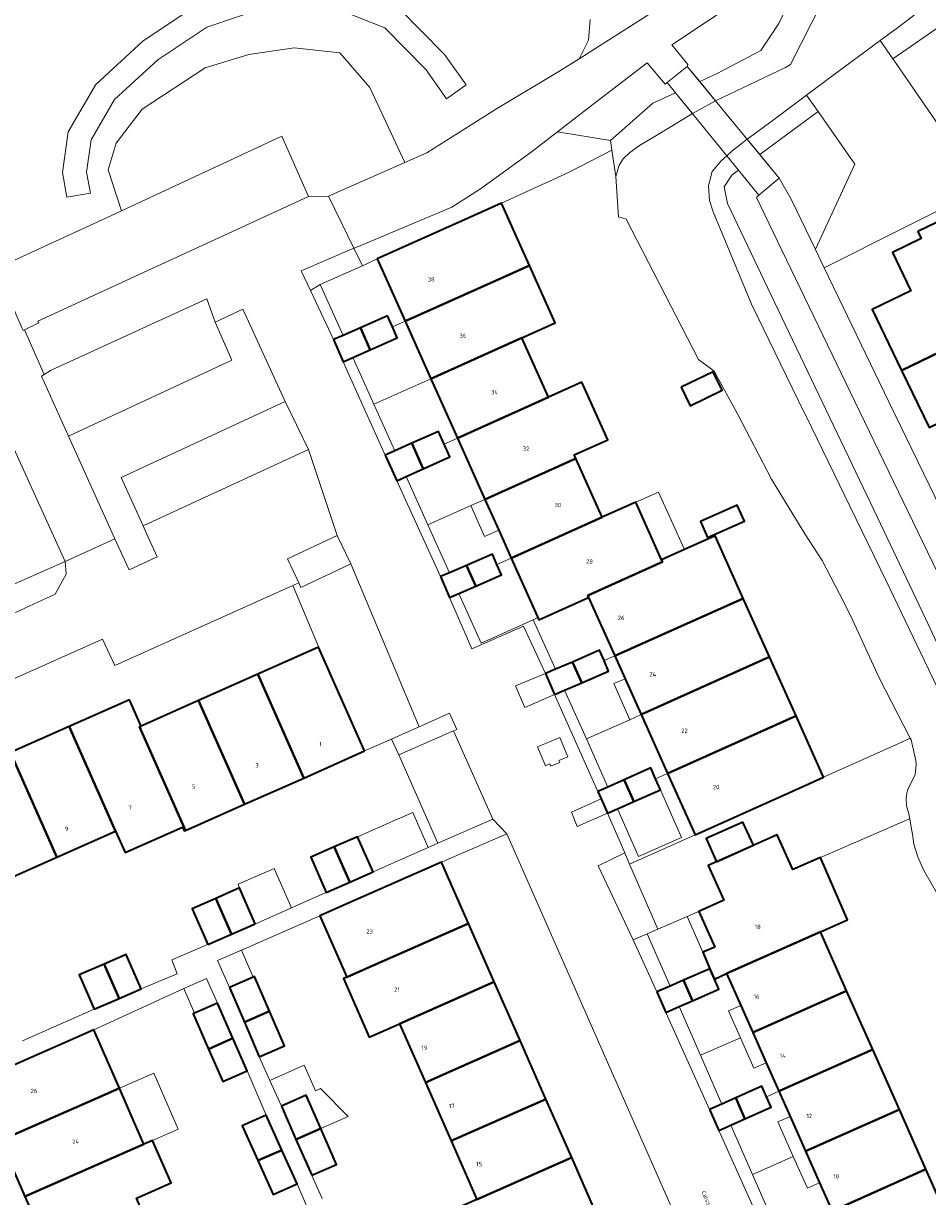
# Model space of a CAD drawing. Header units: metres. Extents: x 73718 to 76933, y 443658 to 446696.
# Tile 61 of 161: x 74733 to 74808, y 445624 to 445722. Entities that reach past the tile are written whole.
import ezdxf
from ezdxf.enums import TextEntityAlignment as Align

# ---------------------------------------------------------------- set-up
doc = ezdxf.new("R2010")
doc.units = ezdxf.units.M
for name, color, linetype, lineweight in [('B-WE-GR-BEPLANTING_CULTUUR_BODEMBEDEKKER-GV', 90, 'Continuous', 18), ('B-WE-GR-BEPLANTING_CULTUUR_BOSPLANTSOEN-GV', 90, 'Continuous', 18), ('B-WE-GR-BEPLANTING_CULTUUR_HEESTERS-GV', 90, 'Continuous', 18), ('B-WE-KW-KUNSTWERK_DEK-GV', 170, 'Continuous', 18), ('B-WE-OG-BEBOUWING-GV', 7, 'Continuous', 35), ('B-WE-OG-BEBOUWING-T18', 10, 'Continuous', 18), ('B-WE-OG-BEBOUWING_LUIFEL-GV', 7, 'Continuous', 18), ('B-WE-OG-TERREIN_BEGROEID-GV', 7, 'Continuous', 18), ('B-WE-OG-TERREIN_ERF-GV', 7, 'Continuous', 18), ('B-WE-OG-TERREIN_OEVER-GV', 7, 'Continuous', 18), ('B-WE-OG-TOPOGRAFIE-T18', 10, 'Continuous', 18), ('B-WE-OG-WATER_SLOOT-GV', 120, 'Continuous', 18), ('B-WE-VH-GESLOTENVERHARDING_ASFALT-GV', 10, 'Continuous', 18), ('B-WE-VH-ONVERHARD-GV', 252, 'Continuous', 18), ('B-WE-VH-OPENVERHARDING_SIERBESTRATING-GV', 30, 'Continuous', 18), ('B-WE-VH-OPENVERHARDING_STRAATBAKSTEEN-GV', 30, 'Continuous', 18), ('B-WE-VH-OPENVERHARDING_TEGEL-GV', 30, 'Continuous', 18)]:
    doc.layers.add(name, color=color, linetype=linetype, lineweight=lineweight)
doc.styles.add('NLCS-ISO-M200-T18', font='NLCS-ISO.ttf', dxfattribs={"height": 0.36})

msp = doc.modelspace()

# ---------------------------------------------------------------- linework, layer by layer
at = {"layer": 'B-WE-GR-BEPLANTING_CULTUUR_BODEMBEDEKKER-GV', "flags": 128}
for points in [[(74736.371, 445687.934), (74740.244, 445679.351), (74740.528, 445678.723), (74741.445, 445676.756), (74743.801, 445677.854), (74742.895, 445679.797), (74742.605, 445680.438), (74740.783, 445684.457), (74754.482, 445690.833), (74750.937, 445698.548), (74748.642, 445697.439), (74750.035, 445694.277), (74737.206, 445688.31)], [(74755.617, 445675.672), (74755.798, 445675.287), (74759.961, 445677.244), (74758.82, 445679.635), (74754.671, 445677.684)], [(74776.998, 445666.335), (74776.243, 445668.088), (74773.74, 445667.059), (74774.513, 445665.265)], [(74763.375, 445662.616), (74763.979, 445661.288), (74765.378, 445661.899), (74768.56, 445663.296), (74768.827, 445663.413), (74768.224, 445664.788), (74765.694, 445663.649), (74764.793, 445663.244)], [(74777.445, 445662.745), (74775.586, 445661.967), (74776.251, 445660.382), (74776.616, 445660.536), (74776.692, 445660.353), (74777.43, 445660.662), (74777.365, 445660.818), (74778.12, 445661.135)], [(74781.413, 445656.413), (74780.88, 445657.614), (74778.41, 445656.507), (74778.9, 445655.305)]]:
    msp.add_lwpolyline(points, close=True, dxfattribs=at)
at = {"layer": 'B-WE-GR-BEPLANTING_CULTUUR_BOSPLANTSOEN-GV', "flags": 128}
msp.add_lwpolyline([(74758.095, 445707.962), (74764.499, 445710.794), (74761.558, 445717.066), (74759.051, 445719.957), (74755.247, 445720.382), (74751.462, 445719.821), (74747.801, 445718.707), (74742.548, 445715.258), (74740.373, 445712.393), (74739.683, 445710.165), (74740.797, 445706.753), (74754.207, 445712.978), (74756.43, 445707.949)], close=True, dxfattribs=at)
at = {"layer": 'B-WE-GR-BEPLANTING_CULTUUR_HEESTERS-GV', "flags": 128}
for points in [[(74781.667, 445712.633), (74781.79, 445711.831), (74782.126, 445709.63), (74782.389, 445710.577), (74782.725, 445711.1), (74783.286, 445711.623), (74784.109, 445712.222), (74785.455, 445713.007), (74786.651, 445713.754), (74788.514, 445714.889), (74787.108, 445716.62), (74785.211, 445715.748)], [(74760.236, 445703.625), (74760.953, 445702.155), (74762.168, 445702.733), (74769.776, 445706.145), (74772.57, 445707.398), (74778.217, 445709.989), (74781.79, 445711.831), (74781.667, 445712.633), (74777.252, 445713.355), (74775.042, 445711.64), (74770.798, 445708.576), (74768.41, 445707.065), (74760.611, 445703.784)], [(74756.592, 445700.081), (74757.417, 445700.602), (74760.953, 445702.155), (74760.236, 445703.625), (74755.808, 445701.75)], [(74729.328, 445674.438), (74730.343, 445672.456), (74731.279, 445672.884), (74735.275, 445674.711), (74736.191, 445676.407), (74736.107, 445677.446), (74730.819, 445675.113), (74730.239, 445674.85)]]:
    msp.add_lwpolyline(points, close=True, dxfattribs=at)
at = {"layer": 'B-WE-KW-KUNSTWERK_DEK-GV', "flags": 128}
msp.add_lwpolyline([(74787.108, 445716.62), (74792.366, 445710.147), (74794.061, 445708.053), (74795.774, 445709.476), (74788.076, 445718.82), (74786.399, 445717.473)], close=True, dxfattribs=at)
at = {"layer": 'B-WE-OG-BEBOUWING-GV', "flags": 128}
for points in [[(74805.998, 445693.413), (74814.06, 445697.321), (74811.615, 445702.391), (74814.379, 445703.727), (74812.539, 445707.523), (74810.32, 445706.452), (74807.357, 445705.022), (74807.64, 445704.437), (74805.235, 445703.276), (74806.778, 445700.079), (74803.536, 445698.514)], [(74774.905, 445702.19), (74772.57, 445707.398), (74769.776, 445706.145), (74762.168, 445702.733), (74764.503, 445697.525), (74772.111, 445700.937)], [(74774.905, 445702.19), (74772.111, 445700.937), (74764.503, 445697.525), (74766.659, 445692.717), (74774.267, 445696.129), (74777.061, 445697.382)], [(74805.998, 445693.413), (74808.298, 445688.649), (74816.359, 445692.555), (74819.141, 445693.903), (74816.833, 445698.665), (74814.06, 445697.321)], [(74760.774, 445696.979), (74761.598, 445695.14), (74763.857, 445696.131), (74763.448, 445697.062), (74763.047, 445697.976)], [(74758.516, 445695.989), (74759.326, 445694.144), (74760.15, 445694.505), (74761.598, 445695.14), (74760.774, 445696.979), (74759.326, 445696.344)], [(74774.267, 445696.129), (74766.659, 445692.717), (74768.882, 445687.761), (74776.49, 445691.173)], [(74787.569, 445692.004), (74788.32, 445690.459), (74790.995, 445691.76), (74790.244, 445693.305)], [(74771.176, 445682.645), (74778.784, 445686.057), (74778.646, 445686.365), (74781.44, 445687.617), (74779.283, 445692.426), (74776.49, 445691.173), (74768.882, 445687.761)], [(74765.066, 445687.333), (74766.023, 445685.199), (74768.242, 445686.192), (74767.764, 445687.26), (74767.286, 445688.327)], [(74762.847, 445686.34), (74763.803, 445684.205), (74764.604, 445684.564), (74766.023, 445685.199), (74765.066, 445687.333), (74763.648, 445686.698)], [(74773.379, 445677.732), (74780.987, 445681.144), (74778.784, 445686.057), (74771.176, 445682.645), (74772.328, 445680.077)], [(74785.934, 445677.593), (74783.781, 445682.396), (74780.987, 445681.144), (74773.379, 445677.732), (74775.689, 445672.581), (74779.846, 445674.446), (74779.768, 445674.618), (74786.013, 445677.418)], [(74789.782, 445679.45), (74792.865, 445680.813), (74792.272, 445682.153), (74789.19, 445680.789)], [(74779.846, 445674.446), (74782.036, 445669.562), (74792.769, 445674.374), (74790.418, 445679.606), (74787.85, 445678.452), (74785.934, 445677.593), (74786.013, 445677.418), (74779.768, 445674.618)], [(74767.476, 445676.187), (74768.229, 445674.451), (74768.987, 445674.78), (74770.407, 445675.395), (74769.632, 445677.122), (74768.214, 445676.507)], [(74769.632, 445677.122), (74770.407, 445675.395), (74772.564, 445676.33), (74772.181, 445677.212), (74771.811, 445678.066)], [(74784.231, 445664.669), (74794.966, 445669.484), (74792.769, 445674.374), (74782.036, 445669.562), (74782.89, 445667.659)], [(74761.124, 445661.62), (74757.284, 445670.283), (74752.192, 445668.026), (74756.032, 445659.363)], [(74778.487, 445669.055), (74779.268, 445667.313), (74781.514, 445668.281), (74781.13, 445669.172), (74780.759, 445670.034)], [(74794.966, 445669.484), (74784.231, 445664.669), (74786.442, 445659.739), (74797.181, 445664.555)], [(74776.243, 445668.088), (74776.998, 445666.335), (74777.842, 445666.699), (74779.268, 445667.313), (74778.487, 445669.055), (74777.068, 445668.443)], [(74747.248, 445665.834), (74751.088, 445657.172), (74756.032, 445659.363), (74752.192, 445668.026)], [(74746.162, 445654.989), (74742.322, 445663.65), (74742.441, 445663.703), (74741.468, 445665.898), (74736.434, 445663.666), (74740.312, 445654.916), (74741.104, 445653.129), (74745.904, 445655.257), (74746.046, 445654.938)], [(74746.162, 445654.989), (74751.088, 445657.172), (74747.248, 445665.834), (74742.441, 445663.703), (74742.322, 445663.65)], [(74786.442, 445659.739), (74788.737, 445654.621), (74796.563, 445658.131), (74799.48, 445659.438), (74797.181, 445664.555)], [(74731.518, 445661.488), (74735.397, 445652.738), (74740.312, 445654.916), (74736.434, 445663.666)], [(74731.518, 445661.488), (74726.612, 445659.313), (74730.49, 445650.563), (74735.397, 445652.738)], [(74782.82, 445659.216), (74783.634, 445657.399), (74785.849, 445658.383), (74785.444, 445659.296), (74785.042, 445660.202)], [(74780.605, 445658.233), (74780.88, 445657.614), (74781.413, 445656.413), (74782.259, 445656.789), (74783.634, 445657.399), (74782.82, 445659.216), (74781.452, 445658.609)], [(74793.614, 445653.761), (74792.744, 445655.686), (74789.654, 445654.301), (74790.518, 445652.373)], [(74790.384, 445645.239), (74789.381, 445644.802), (74789.98, 445643.427), (74790.354, 445642.569), (74791.371, 445643.022), (74799.21, 445646.511), (74801.477, 445647.519), (74799.219, 445652.717), (74796.897, 445651.708), (74795.602, 445654.618), (74789.848, 445652.057), (74791.143, 445649.147), (74789.058, 445648.219)], [(74759.888, 445650.664), (74758.585, 445653.603), (74756.622, 445652.743), (74757.911, 445649.798)], [(74759.888, 445650.664), (74761.831, 445651.515), (74760.542, 445654.46), (74758.585, 445653.603)], [(74759.643, 445642.728), (74761.89, 445643.719), (74769.806, 445647.21), (74767.549, 445652.33), (74759.632, 445648.84), (74757.382, 445647.855)], [(74751.989, 445647.176), (74750.679, 445650.179), (74748.681, 445649.307), (74750.009, 445646.312)], [(74748.013, 445645.441), (74750.009, 445646.312), (74748.681, 445649.307), (74746.703, 445648.444)], [(74759.643, 445642.728), (74759.36, 445642.603), (74761.513, 445637.72), (74764.043, 445638.835), (74771.96, 445642.326), (74769.806, 445647.21), (74761.89, 445643.719)], [(74793.559, 445638.106), (74801.398, 445641.595), (74799.21, 445646.511), (74791.371, 445643.022), (74792.557, 445640.358)], [(74738.536, 445640.039), (74740.622, 445640.948), (74739.349, 445643.82), (74737.281, 445642.919)], [(74740.622, 445640.948), (74742.452, 445641.745), (74741.197, 445644.625), (74739.349, 445643.82)], [(74787.761, 445642.46), (74788.522, 445640.75), (74790.728, 445641.711), (74790.354, 445642.569), (74789.98, 445643.427)], [(74749.82, 445641.861), (74751.077, 445638.951), (74753.183, 445639.88), (74751.933, 445642.774), (74751.817, 445642.724)], [(74771.96, 445642.326), (74764.043, 445638.835), (74766.204, 445633.933), (74774.121, 445637.424)], [(74785.555, 445641.499), (74786.303, 445639.783), (74787.407, 445640.264), (74788.522, 445640.75), (74787.761, 445642.46), (74786.655, 445641.978)], [(74795.746, 445633.192), (74803.585, 445636.68), (74801.398, 445641.595), (74793.559, 445638.106), (74794.69, 445635.565)], [(74748.074, 445636.721), (74750.109, 445637.615), (74748.82, 445640.549), (74746.913, 445639.711), (74746.785, 445639.655)], [(74752.325, 445636.063), (74754.438, 445636.976), (74753.183, 445639.88), (74751.077, 445638.951)], [(74736.303, 445637.361), (74728.543, 445633.953), (74730.682, 445629.082), (74738.428, 445632.485), (74740.633, 445633.446), (74738.508, 445638.322)], [(74750.109, 445637.615), (74748.074, 445636.721), (74749.264, 445634.012), (74751.299, 445634.906)], [(74768.358, 445629.049), (74776.274, 445632.54), (74774.121, 445637.424), (74766.204, 445633.933)], [(74797.973, 445628.188), (74805.812, 445631.677), (74803.585, 445636.68), (74795.746, 445633.192), (74796.681, 445631.09)], [(74742.672, 445628.768), (74741.784, 445630.805), (74740.633, 445633.446), (74738.428, 445632.485), (74730.682, 445629.082), (74732.737, 445624.404)], [(74792.139, 445632.629), (74792.913, 445630.892), (74795.104, 445631.865), (74794.717, 445632.735), (74794.332, 445633.603)], [(74754.168, 445631.946), (74755.39, 445629.165), (74757.452, 445630.074), (74756.231, 445632.853)], [(74770.515, 445624.156), (74778.432, 445627.647), (74776.274, 445632.54), (74768.358, 445629.049)], [(74789.947, 445631.655), (74790.719, 445629.917), (74791.729, 445630.366), (74792.913, 445630.892), (74792.139, 445632.629), (74790.968, 445632.109)], [(74754.218, 445628.28), (74752.91, 445631.205), (74750.901, 445630.306), (74752.202, 445627.395)], [(74800.199, 445623.186), (74808.039, 445626.674), (74805.812, 445631.677), (74797.973, 445628.188), (74799.153, 445625.536)], [(74756.705, 445626.174), (74758.768, 445627.081), (74757.452, 445630.074), (74755.39, 445629.165)], [(74742.672, 445628.768), (74732.737, 445624.404), (74734.784, 445619.744), (74742.544, 445623.153), (74742.058, 445624.258), (74744.953, 445625.529), (74743.391, 445629.084)], [(74754.218, 445628.28), (74752.202, 445627.395), (74753.471, 445624.556), (74755.481, 445625.454)], [(74770.515, 445624.156), (74767.985, 445623.041), (74770.179, 445618.066), (74772.709, 445619.181), (74780.625, 445622.672), (74778.432, 445627.647)], [(74810.237, 445621.735), (74808.039, 445626.674), (74800.199, 445623.186), (74802.398, 445618.247)]]:
    msp.add_lwpolyline(points, close=True, dxfattribs=at)
at = {"layer": 'B-WE-OG-BEBOUWING_LUIFEL-GV', "flags": 128}
for points in [[(74763.448, 445697.062), (74764.503, 445697.525), (74762.168, 445702.733), (74760.953, 445702.155), (74757.417, 445700.602), (74759.326, 445696.344), (74760.774, 445696.979), (74763.047, 445697.976)], [(74761.905, 445690.587), (74766.659, 445692.717), (74764.503, 445697.525), (74763.448, 445697.062), (74763.857, 445696.131), (74761.598, 445695.14), (74760.15, 445694.505)], [(74767.764, 445687.26), (74768.882, 445687.761), (74766.659, 445692.717), (74761.905, 445690.587), (74763.648, 445686.698), (74765.066, 445687.333), (74767.286, 445688.327)], [(74766.419, 445680.514), (74770.002, 445682.119), (74771.176, 445682.645), (74768.882, 445687.761), (74767.764, 445687.26), (74768.242, 445686.192), (74766.023, 445685.199), (74764.604, 445684.564)], [(74787.85, 445678.452), (74785.698, 445683.255), (74783.781, 445682.396), (74785.934, 445677.593)], [(74772.181, 445677.212), (74773.379, 445677.732), (74772.328, 445680.077), (74771.149, 445679.55), (74770.002, 445682.119), (74766.419, 445680.514), (74768.214, 445676.507), (74769.632, 445677.122), (74771.811, 445678.066)], [(74775.209, 445672.589), (74775.606, 445672.767), (74773.379, 445677.732), (74772.181, 445677.212), (74772.564, 445676.33), (74768.987, 445674.78), (74770.852, 445670.635)], [(74781.13, 445669.172), (74782.036, 445669.562), (74779.846, 445674.446), (74775.689, 445672.581), (74775.606, 445672.767), (74775.209, 445672.589), (74777.068, 445668.443), (74778.487, 445669.055), (74780.759, 445670.034)], [(74779.67, 445662.623), (74783.284, 445664.228), (74781.962, 445667.254), (74782.89, 445667.659), (74782.036, 445669.562), (74781.13, 445669.172), (74781.514, 445668.281), (74779.268, 445667.313), (74777.842, 445666.699)], [(74783.284, 445664.228), (74779.67, 445662.623), (74781.452, 445658.609), (74782.82, 445659.216), (74785.042, 445660.202), (74785.444, 445659.296), (74786.442, 445659.739), (74784.231, 445664.669)], [(74787.614, 445654.406), (74785.849, 445658.383), (74783.634, 445657.399), (74782.259, 445656.789), (74784.024, 445652.813)], [(74760.542, 445654.46), (74761.831, 445651.515), (74764.984, 445652.909), (74766.446, 445653.556), (74765.154, 445656.478), (74763.681, 445655.85)], [(74753.563, 445651.796), (74750.547, 445650.481), (74750.679, 445650.179), (74751.989, 445647.176), (74752.136, 445647.24), (74755.017, 445648.516)], [(74789.381, 445644.802), (74788.088, 445647.8), (74785.615, 445646.733), (74784.748, 445646.355), (74786.655, 445641.978), (74787.761, 445642.46), (74789.98, 445643.427)], [(74750.838, 445644.99), (74748.826, 445644.109), (74749.82, 445641.861), (74751.817, 445642.724)], [(74789.184, 445636.196), (74792.545, 445637.663), (74791.545, 445639.908), (74792.557, 445640.358), (74791.371, 445643.022), (74790.354, 445642.569), (74790.728, 445641.711), (74788.522, 445640.75), (74787.407, 445640.264)], [(74746.008, 445641.772), (74746.913, 445639.711), (74748.82, 445640.549), (74747.915, 445642.609)], [(74794.717, 445632.735), (74795.746, 445633.192), (74794.69, 445635.565), (74793.662, 445635.107), (74792.545, 445637.663), (74789.184, 445636.196), (74790.968, 445632.109), (74792.139, 445632.629), (74794.332, 445633.603)], [(74756.067, 445635.375), (74753.206, 445634.094), (74754.168, 445631.946), (74756.231, 445632.853), (74757.452, 445630.074), (74759.755, 445631.09), (74757.434, 445633.417), (74757.009, 445633.23)], [(74742.672, 445628.768), (74743.391, 445629.084), (74745.555, 445630.035), (74743.507, 445634.698), (74740.633, 445633.446)], [(74793.528, 445626.247), (74796.949, 445627.741), (74795.659, 445630.635), (74796.681, 445631.09), (74795.746, 445633.192), (74794.717, 445632.735), (74795.104, 445631.865), (74792.913, 445630.892), (74791.729, 445630.366)], [(74799.185, 445622.731), (74800.199, 445623.186), (74799.153, 445625.536), (74798.134, 445625.082), (74796.949, 445627.741), (74793.528, 445626.247), (74795.347, 445622.08), (74796.589, 445622.637), (74798.785, 445623.622)]]:
    msp.add_lwpolyline(points, close=True, dxfattribs=at)
at = {"layer": 'B-WE-OG-TERREIN_BEGROEID-GV', "flags": 128}
for points in [[(74789.131, 445717.551), (74790.454, 445715.933), (74796.299, 445718.728), (74796.702, 445718.977), (74800.31, 445726.078), (74806.293, 445728.951), (74811.819, 445731.62), (74819.962, 445735.612), (74824.536, 445737.9), (74827.699, 445739.514), (74828.833, 445737.77), (74829.966, 445738.672), (74829.57, 445739.807), (74827.744, 445741.633), (74825.166, 445741.311), (74822.266, 445739.377), (74815.285, 445736.155), (74809.377, 445733.363), (74803.04, 445730.248), (74799.174, 445728.207), (74797.24, 445725.522), (74795.737, 445722.407), (74794.233, 445720.152), (74790.581, 445718.218)], [(74804.214, 445720.982), (74805.277, 445719.441), (74807.898, 445721.269), (74816.099, 445726.992), (74824.3, 445732.714), (74829.019, 445736.007), (74830.271, 445737.333), (74830.389, 445737.457), (74829.966, 445738.672), (74828.833, 445737.77), (74825.107, 445735.36), (74823.325, 445734.156), (74817.752, 445730.391), (74815.04, 445728.561), (74810.727, 445725.65), (74807.78, 445723.655), (74806.707, 445722.844), (74805.646, 445722.041)], [(74735.863, 445709.953), (74736.234, 445707.883), (74738.203, 445708.237), (74737.888, 445709.991), (74738.266, 445712.679), (74740.232, 445716.042), (74743.84, 445719.358), (74747.947, 445722.096), (74753.241, 445723.876), (74757.944, 445723.969), (74762.802, 445722.043), (74766.266, 445718.533), (74767.976, 445716.119), (74769.608, 445717.275), (74767.804, 445719.821), (74763.931, 445723.748), (74758.306, 445725.976), (74752.895, 445725.87), (74747.058, 445723.907), (74742.601, 445720.936), (74738.657, 445717.311), (74736.341, 445713.348)], [(74735.863, 445709.953), (74736.341, 445713.348), (74738.657, 445717.311), (74742.601, 445720.936), (74747.058, 445723.907), (74752.895, 445725.87), (74758.306, 445725.976), (74763.931, 445723.748), (74767.804, 445719.821), (74769.608, 445717.275), (74767.976, 445716.119), (74766.266, 445718.533), (74762.802, 445722.043), (74757.944, 445723.969), (74753.241, 445723.876), (74747.947, 445722.096), (74743.84, 445719.358), (74740.232, 445716.042), (74738.266, 445712.679), (74737.888, 445709.991), (74738.203, 445708.237), (74736.234, 445707.883)], [(74777.252, 445713.355), (74781.667, 445712.633), (74785.211, 445715.748), (74787.108, 445716.62), (74786.399, 445717.473), (74786.247, 445717.321), (74784.748, 445719.125), (74779.463, 445715.07)], [(74793.096, 445712.728), (74794.146, 445711.457), (74794.784, 445711.922), (74799.019, 445715.047), (74798.059, 445716.421), (74795.369, 445714.417), (74793.607, 445713.107)], [(74794.146, 445711.457), (74795.774, 445709.476), (74796.778, 445707.723), (74798.797, 445703.526), (74798.817, 445703.557), (74802.091, 445710.648), (74799.019, 445715.047), (74794.784, 445711.922)]]:
    msp.add_lwpolyline(points, close=True, dxfattribs=at)
for points in [[(74813.855, 445737.656), (74804.1, 445731.835), (74801.101, 445730.107), (74799.703, 445729.204), (74792.767, 445724.591), (74786.809, 445720.613), (74788.144, 445718.988), (74788.076, 445718.82), (74789.131, 445717.551), (74790.581, 445718.218), (74794.233, 445720.152), (74795.737, 445722.407), (74797.24, 445725.522), (74799.174, 445728.207), (74803.04, 445730.248), (74809.377, 445733.363)], [(74717.556, 445730.494), (74723.945, 445716.42), (74730.388, 445701.957), (74739.967, 445706.368), (74740.797, 445706.753), (74739.683, 445710.165), (74740.373, 445712.393), (74742.548, 445715.258), (74747.801, 445718.707), (74751.462, 445719.821), (74755.247, 445720.382), (74759.051, 445719.957), (74761.558, 445717.066), (74764.499, 445710.794), (74766.315, 445711.597), (74772.157, 445715.259), (74777.362, 445718.403), (74779.066, 445719.438), (74779.824, 445721.005), (74779.976, 445722.739)], [(74808.964, 445676.597), (74802.103, 445690.82), (74796.005, 445703.456), (74793.869, 445707.875), (74794.061, 445708.053), (74792.366, 445710.147), (74791.82, 445709.733), (74791.175, 445708.747), (74791.447, 445707.354), (74795.079, 445699.749), (74799.389, 445690.725), (74803.698, 445681.702), (74808.008, 445672.678), (74811.962, 445664.236)]]:
    msp.add_lwpolyline(points, dxfattribs=at)
at = {"layer": 'B-WE-OG-TERREIN_ERF-GV', "flags": 128}
for points in [[(74736.107, 445677.446), (74724.289, 445703.39), (74713.619, 445726.839), (74710.712, 445725.564), (74708.443, 445724.569), (74710.726, 445719.523), (74712.951, 445714.604), (74715.181, 445709.677), (74717.41, 445704.751), (74719.636, 445699.831), (74721.856, 445694.922), (74724.086, 445689.995), (74726.307, 445685.086), (74728.532, 445680.167), (74730.819, 445675.113)], [(74798.059, 445716.421), (74799.019, 445715.047), (74802.091, 445710.648), (74798.817, 445703.557), (74798.797, 445703.526), (74799.536, 445701.988), (74812.74, 445708.625), (74805.54, 445719.06), (74805.277, 445719.441), (74804.214, 445720.982), (74800.247, 445718.051)], [(74772.57, 445707.398), (74774.905, 445702.19), (74777.061, 445697.382), (74774.267, 445696.129), (74776.49, 445691.173), (74779.283, 445692.426), (74781.44, 445687.617), (74778.646, 445686.365), (74778.784, 445686.057), (74780.987, 445681.144), (74783.781, 445682.396), (74785.934, 445677.593), (74787.85, 445678.452), (74790.418, 445679.606), (74792.769, 445674.374), (74794.966, 445669.484), (74797.181, 445664.555), (74799.48, 445659.438), (74806.081, 445662.396), (74806.722, 445662.683), (74804.138, 445667.731), (74801.762, 445672.874), (74800.809, 445674.753), (74799.36, 445677.547), (74797.912, 445679.769), (74795.117, 445684.34), (74792.325, 445689.727), (74790.35, 445693.357), (74789.038, 445694.316), (74782.987, 445706.053), (74782.352, 445706.24), (74782.126, 445709.63), (74781.79, 445711.831), (74778.217, 445709.989)], [(74756.592, 445700.081), (74758.516, 445695.989), (74759.326, 445696.344), (74760.774, 445696.979), (74763.047, 445697.976), (74763.448, 445697.062), (74763.857, 445696.131), (74761.598, 445695.14), (74760.15, 445694.505), (74759.326, 445694.144), (74762.847, 445686.34), (74763.648, 445686.698), (74765.066, 445687.333), (74767.286, 445688.327), (74767.764, 445687.26), (74768.242, 445686.192), (74766.023, 445685.199), (74764.604, 445684.564), (74763.803, 445684.205), (74767.476, 445676.187), (74768.214, 445676.507), (74769.632, 445677.122), (74771.811, 445678.066), (74772.181, 445677.212), (74772.564, 445676.33), (74770.407, 445675.395), (74768.987, 445674.78), (74768.229, 445674.451), (74770.091, 445670.142), (74774.41, 445672.049), (74776.243, 445668.088), (74777.068, 445668.443), (74778.487, 445669.055), (74780.759, 445670.034), (74781.13, 445669.172), (74781.514, 445668.281), (74779.268, 445667.313), (74777.842, 445666.699), (74776.998, 445666.335), (74780.605, 445658.233), (74781.452, 445658.609), (74782.82, 445659.216), (74785.042, 445660.202), (74785.444, 445659.296), (74785.849, 445658.383), (74783.634, 445657.399), (74782.259, 445656.789), (74781.413, 445656.413), (74782.861, 445653.099), (74783.266, 445652.177), (74788.737, 445654.621), (74786.442, 445659.739), (74784.231, 445664.669), (74782.89, 445667.659), (74782.036, 445669.562), (74779.846, 445674.446), (74775.689, 445672.581), (74773.379, 445677.732), (74772.328, 445680.077), (74771.176, 445682.645), (74768.882, 445687.761), (74766.659, 445692.717), (74764.503, 445697.525), (74762.168, 445702.733), (74760.953, 445702.155), (74757.417, 445700.602)], [(74787.569, 445692.004), (74790.244, 445693.305), (74790.995, 445691.76), (74788.32, 445690.459)], [(74789.782, 445679.45), (74789.19, 445680.789), (74792.272, 445682.153), (74792.865, 445680.813)], [(74731.518, 445661.488), (74736.434, 445663.666), (74741.468, 445665.898), (74742.441, 445663.703), (74747.248, 445665.834), (74752.192, 445668.026), (74757.284, 445670.283), (74757.259, 445670.339), (74755.125, 445675.446), (74740.248, 445668.76), (74739.232, 445670.956), (74714.498, 445659.947), (74716.636, 445654.991), (74716.673, 445654.907), (74721.697, 445657.134), (74726.612, 445659.313)], [(74783.266, 445652.177), (74785.615, 445646.733), (74788.088, 445647.8), (74788.985, 445648.187), (74789.058, 445648.219), (74791.143, 445649.147), (74789.848, 445652.057), (74795.602, 445654.618), (74796.897, 445651.708), (74799.219, 445652.717), (74806.475, 445655.869), (74806.682, 445655.959), (74806.611, 445656.383), (74806.453, 445656.837), (74806.416, 445657.045), (74806.384, 445657.659), (74806.429, 445658.122), (74806.516, 445658.408), (74807.137, 445659.667), (74807.216, 445660.462), (74807.196, 445660.815), (74806.786, 445662.558), (74806.722, 445662.683), (74806.081, 445662.396), (74799.48, 445659.438), (74796.563, 445658.131), (74788.737, 445654.621)], [(74793.614, 445653.761), (74790.518, 445652.373), (74789.654, 445654.301), (74792.744, 445655.686)], [(74773.001, 445654.686), (74767.598, 445652.352), (74767.549, 445652.33), (74769.806, 445647.21), (74771.96, 445642.326), (74774.121, 445637.424), (74776.274, 445632.54), (74778.432, 445627.647), (74780.625, 445622.672), (74782.798, 445617.743), (74784.956, 445612.849), (74787.117, 445607.947), (74789.275, 445603.054), (74791.436, 445598.152), (74793.685, 445593.051), (74796.879, 445594.39), (74799.191, 445595.359), (74799.137, 445595.484), (74783.482, 445630.952)], [(74783.57, 445645.851), (74784.748, 445646.355), (74785.615, 445646.733), (74783.266, 445652.177), (74782.861, 445653.099), (74780.646, 445652.037)], [(74783.57, 445645.851), (74785.555, 445641.499), (74786.655, 445641.978), (74787.761, 445642.46), (74789.98, 445643.427), (74789.381, 445644.802), (74790.384, 445645.239), (74789.058, 445648.219), (74788.985, 445648.187), (74788.088, 445647.8), (74785.615, 445646.733), (74784.748, 445646.355)], [(74746.996, 445580.426), (74744.952, 445585.079), (74742.896, 445589.759), (74740.848, 445594.421), (74738.8, 445599.084), (74736.656, 445603.966), (74740.896, 445605.828), (74738.886, 445610.405), (74736.839, 445615.065), (74734.784, 445619.744), (74732.737, 445624.404), (74730.682, 445629.082), (74728.543, 445633.953), (74726.378, 445633.008), (74721.817, 445631.017), (74725.908, 445621.875), (74730.897, 445610.791), (74734.384, 445603.042), (74732.986, 445597.059), (74740.495, 445580.043), (74745.65, 445568.409), (74748.705, 445569.779), (74751.184, 445570.89), (74749.048, 445575.753)]]:
    msp.add_lwpolyline(points, close=True, dxfattribs=at)
for points in [[(74816.099, 445726.992), (74807.898, 445721.269), (74805.277, 445719.441), (74805.54, 445719.06), (74812.74, 445708.625), (74799.536, 445701.988), (74804.948, 445690.733), (74813.551, 445673.082)], [(74808.298, 445688.649), (74805.998, 445693.413), (74803.536, 445698.514), (74806.778, 445700.079), (74805.235, 445703.276), (74807.64, 445704.437), (74807.357, 445705.022), (74810.32, 445706.452)], [(74732.539, 445637.4), (74738.536, 445640.039), (74737.281, 445642.919), (74739.349, 445643.82), (74741.197, 445644.625), (74742.452, 445641.745), (74745.459, 445643.004), (74745.001, 445644.172), (74747.948, 445645.413), (74748.013, 445645.441), (74746.703, 445648.444), (74748.681, 445649.307), (74750.679, 445650.179), (74751.989, 445647.176), (74752.136, 445647.24), (74755.017, 445648.516), (74757.822, 445649.759), (74757.911, 445649.798), (74756.622, 445652.743), (74758.585, 445653.603), (74760.542, 445654.46), (74761.831, 445651.515), (74764.984, 445652.909), (74766.446, 445653.556), (74767.245, 445653.909), (74763.979, 445661.288), (74763.375, 445662.616), (74761.126, 445661.62), (74761.124, 445661.62), (74756.032, 445659.363), (74751.088, 445657.172), (74746.162, 445654.989), (74746.046, 445654.938), (74745.904, 445655.257), (74741.104, 445653.129), (74740.312, 445654.916), (74735.397, 445652.738), (74730.49, 445650.563)], [(74824.505, 445615.549), (74818.177, 445629.684), (74812.236, 445642.953), (74809.552, 445648.688), (74807.833, 445651.679), (74807.347, 445652.763), (74807.01, 445653.847), (74806.898, 445654.669), (74806.829, 445655.079), (74806.682, 445655.959), (74806.475, 445655.869), (74799.219, 445652.717), (74801.477, 445647.519), (74799.21, 445646.511), (74801.398, 445641.595), (74803.585, 445636.68), (74805.812, 445631.677), (74808.039, 445626.674), (74810.237, 445621.735)], [(74770.515, 445624.156), (74768.358, 445629.049), (74766.204, 445633.933), (74764.043, 445638.835), (74761.513, 445637.72), (74759.36, 445642.603), (74759.643, 445642.728), (74757.382, 445647.855), (74750.838, 445644.99), (74748.826, 445644.109), (74749.82, 445641.861), (74751.817, 445642.724), (74751.933, 445642.774), (74753.183, 445639.88), (74754.438, 445636.976), (74752.325, 445636.063), (74752.353, 445635.999), (74753.206, 445634.094), (74754.168, 445631.946), (74756.231, 445632.853), (74757.452, 445630.074), (74758.768, 445627.081), (74756.705, 445626.174), (74756.743, 445626.086), (74757.566, 445624.237)], [(74800.199, 445623.186), (74799.153, 445625.536), (74797.973, 445628.188), (74796.681, 445631.09), (74795.746, 445633.192), (74794.69, 445635.565), (74793.559, 445638.106), (74792.557, 445640.358), (74791.371, 445643.022), (74790.354, 445642.569), (74790.728, 445641.711), (74788.522, 445640.75), (74787.407, 445640.264), (74786.303, 445639.783), (74789.947, 445631.655), (74790.968, 445632.109), (74792.139, 445632.629), (74794.332, 445633.603), (74794.717, 445632.735), (74795.104, 445631.865), (74792.913, 445630.892), (74791.729, 445630.366), (74790.719, 445629.917), (74794.439, 445621.673)], [(74756.259, 445623.626), (74755.481, 445625.454), (74753.471, 445624.556), (74752.202, 445627.395), (74750.901, 445630.306), (74752.91, 445631.205), (74751.299, 445634.906), (74749.264, 445634.012), (74748.074, 445636.721), (74746.785, 445639.655), (74746.913, 445639.711), (74748.82, 445640.549), (74747.915, 445642.609), (74746.008, 445641.772), (74738.508, 445638.322), (74740.633, 445633.446), (74741.784, 445630.805), (74742.672, 445628.768), (74743.391, 445629.084), (74744.953, 445625.529), (74742.058, 445624.258)]]:
    msp.add_lwpolyline(points, dxfattribs=at)
at = {"layer": 'B-WE-OG-TERREIN_OEVER-GV', "flags": 128}
msp.add_lwpolyline([(74811.962, 445664.236), (74808.008, 445672.678), (74803.698, 445681.702), (74799.389, 445690.725), (74795.079, 445699.749), (74791.447, 445707.354), (74791.175, 445708.747), (74791.82, 445709.733), (74792.366, 445710.147), (74791.39, 445711.348), (74790.928, 445710.914), (74790.166, 445710.024), (74789.858, 445708.827), (74789.947, 445707.601), (74790.24, 445706.672), (74793.388, 445699.086), (74793.452, 445698.955), (74797.839, 445689.969), (74798, 445689.638), (74802.216, 445680.98), (74804.721, 445675.834), (74810.172, 445664.444)], dxfattribs=at)
at = {"layer": 'B-WE-OG-WATER_SLOOT-GV', "flags": 128}
for points in [[(74800.31, 445726.078), (74796.702, 445718.977), (74796.299, 445718.728), (74790.454, 445715.933), (74788.514, 445714.889), (74786.651, 445713.754), (74785.455, 445713.007), (74784.109, 445712.222), (74783.286, 445711.623), (74782.725, 445711.1), (74782.389, 445710.577), (74782.126, 445709.63), (74782.352, 445706.24), (74782.987, 445706.053), (74789.038, 445694.316), (74790.35, 445693.357), (74792.325, 445689.727), (74795.117, 445684.34), (74797.912, 445679.769), (74799.36, 445677.547), (74800.809, 445674.753), (74801.762, 445672.874), (74804.138, 445667.731), (74806.722, 445662.683), (74806.786, 445662.558), (74807.196, 445660.815), (74807.216, 445660.462), (74807.137, 445659.667), (74806.516, 445658.408), (74806.429, 445658.122), (74806.384, 445657.659), (74806.416, 445657.045), (74806.453, 445656.837), (74806.611, 445656.383), (74806.682, 445655.959), (74806.829, 445655.079), (74806.898, 445654.669), (74807.01, 445653.847), (74807.347, 445652.763), (74807.833, 445651.679), (74809.552, 445648.688)], [(74810.172, 445664.444), (74804.721, 445675.834), (74802.216, 445680.98), (74798, 445689.638), (74797.839, 445689.969), (74793.452, 445698.955), (74793.388, 445699.086), (74790.24, 445706.672), (74789.947, 445707.601), (74789.858, 445708.827), (74790.166, 445710.024), (74790.928, 445710.914), (74791.39, 445711.348), (74791.805, 445711.737), (74793.096, 445712.728), (74793.607, 445713.107), (74795.369, 445714.417), (74798.059, 445716.421), (74800.247, 445718.051), (74804.214, 445720.982), (74805.646, 445722.041), (74806.707, 445722.844), (74807.78, 445723.655), (74810.727, 445725.65)]]:
    msp.add_lwpolyline(points, dxfattribs=at)
at = {"layer": 'B-WE-VH-GESLOTENVERHARDING_ASFALT-GV', "flags": 128}
for points in [[(74786.407, 445724.119), (74779.066, 445719.438), (74777.362, 445718.403), (74772.157, 445715.259), (74766.315, 445711.597), (74764.499, 445710.794), (74758.095, 445707.962), (74760.236, 445703.625), (74760.611, 445703.784), (74768.41, 445707.065), (74770.798, 445708.576), (74775.042, 445711.64), (74777.252, 445713.355), (74779.463, 445715.07), (74784.748, 445719.125), (74786.247, 445717.321), (74786.399, 445717.473), (74788.076, 445718.82), (74788.144, 445718.988), (74786.809, 445720.613), (74792.767, 445724.591)], [(74779.976, 445722.739), (74779.824, 445721.005), (74779.066, 445719.438), (74786.407, 445724.119)]]:
    msp.add_lwpolyline(points, dxfattribs=at)
msp.add_lwpolyline([(74787.108, 445716.62), (74792.366, 445710.147), (74794.061, 445708.053), (74795.774, 445709.476), (74788.076, 445718.82), (74786.399, 445717.473)], close=True, dxfattribs=at)
at = {"layer": 'B-WE-VH-ONVERHARD-GV', "flags": 128}
for points in [[(74787.108, 445716.62), (74788.514, 445714.889), (74790.454, 445715.933), (74789.131, 445717.551), (74788.076, 445718.82), (74786.399, 445717.473)], [(74791.39, 445711.348), (74792.366, 445710.147), (74794.061, 445708.053), (74795.774, 445709.476), (74794.146, 445711.457), (74793.096, 445712.728), (74791.805, 445711.737)]]:
    msp.add_lwpolyline(points, close=True, dxfattribs=at)
at = {"layer": 'B-WE-VH-OPENVERHARDING_SIERBESTRATING-GV', "flags": 128}
for points in [[(74736.107, 445677.446), (74740.244, 445679.351), (74736.371, 445687.934), (74734.108, 445692.947), (74734.34, 445693.085), (74732.688, 445696.794), (74732.576, 445696.739), (74732.497, 445696.928), (74732.072, 445697.941), (74731.985, 445698.148), (74731.618, 445699.023), (74731.41, 445699.52), (74730.866, 445700.815), (74730.892, 445700.825), (74730.388, 445701.957), (74723.945, 445716.42), (74717.556, 445730.494), (74712.918, 445728.38), (74713.619, 445726.839), (74724.289, 445703.39)], [(74730.388, 445701.957), (74730.892, 445700.825), (74730.866, 445700.815), (74731.41, 445699.52), (74731.618, 445699.023), (74731.985, 445698.148), (74732.072, 445697.941), (74732.497, 445696.928), (74732.576, 445696.739), (74732.688, 445696.794), (74733.895, 445697.39), (74733.826, 445697.54), (74756.43, 445707.949), (74754.207, 445712.978), (74740.797, 445706.753), (74739.967, 445706.368)], [(74736.371, 445687.934), (74737.206, 445688.31), (74750.035, 445694.277), (74748.642, 445697.439), (74747.93, 445699.404), (74734.872, 445693.4), (74734.34, 445693.085), (74734.108, 445692.947)], [(74754.482, 445690.833), (74740.783, 445684.457), (74742.605, 445680.438), (74756.428, 445686.803)], [(74757.284, 445670.283), (74761.124, 445661.62), (74761.126, 445661.62), (74763.375, 445662.616), (74764.793, 445663.244), (74765.694, 445663.649), (74759.961, 445677.244), (74755.798, 445675.287), (74755.617, 445675.672), (74755.125, 445675.446), (74757.259, 445670.339)], [(74771.828, 445655.912), (74768.56, 445663.296), (74765.378, 445661.899), (74763.979, 445661.288), (74767.245, 445653.909)], [(74777.445, 445662.745), (74778.12, 445661.135), (74777.365, 445660.818), (74777.43, 445660.662), (74776.692, 445660.353), (74776.616, 445660.536), (74776.251, 445660.382), (74775.586, 445661.967)]]:
    msp.add_lwpolyline(points, close=True, dxfattribs=at)
for points in [[(74794.439, 445621.673), (74790.719, 445629.917), (74789.947, 445631.655), (74786.303, 445639.783), (74785.555, 445641.499), (74783.57, 445645.851), (74780.646, 445652.037), (74782.861, 445653.099), (74781.413, 445656.413), (74778.9, 445655.305), (74778.41, 445656.507), (74780.88, 445657.614), (74780.605, 445658.233), (74776.998, 445666.335), (74774.513, 445665.265), (74773.74, 445667.059), (74776.243, 445668.088), (74774.41, 445672.049), (74770.091, 445670.142), (74768.229, 445674.451), (74767.476, 445676.187), (74763.803, 445684.205), (74762.847, 445686.34), (74759.326, 445694.144), (74758.516, 445695.989), (74756.592, 445700.081), (74755.808, 445701.75), (74760.236, 445703.625), (74758.095, 445707.962), (74756.43, 445707.949), (74733.826, 445697.54), (74733.895, 445697.39), (74732.688, 445696.794), (74734.34, 445693.085), (74734.872, 445693.4), (74747.93, 445699.404), (74748.642, 445697.439), (74750.937, 445698.548), (74754.482, 445690.833), (74756.428, 445686.803), (74758.82, 445679.635), (74759.961, 445677.244), (74765.694, 445663.649), (74768.224, 445664.788), (74768.827, 445663.413), (74768.56, 445663.296), (74771.828, 445655.912), (74773.001, 445654.686), (74783.482, 445630.952), (74799.137, 445595.484)], [(74714.498, 445659.947), (74739.232, 445670.956), (74740.248, 445668.76), (74755.125, 445675.446), (74755.617, 445675.672), (74754.671, 445677.684), (74758.82, 445679.635), (74756.428, 445686.803), (74742.605, 445680.438), (74742.895, 445679.797), (74743.801, 445677.854), (74741.445, 445676.756), (74740.528, 445678.723), (74740.244, 445679.351), (74736.107, 445677.446), (74736.191, 445676.407), (74735.275, 445674.711), (74731.279, 445672.884)]]:
    msp.add_lwpolyline(points, dxfattribs=at)
at = {"layer": 'B-WE-VH-OPENVERHARDING_STRAATBAKSTEEN-GV', "flags": 128}
for points in [[(74757.566, 445624.237), (74756.743, 445626.086), (74756.705, 445626.174), (74755.39, 445629.165), (74754.168, 445631.946), (74753.206, 445634.094), (74752.353, 445635.999), (74752.325, 445636.063), (74751.077, 445638.951), (74749.82, 445641.861), (74748.826, 445644.109), (74750.838, 445644.99), (74757.382, 445647.855), (74759.632, 445648.84), (74767.549, 445652.33), (74767.598, 445652.352), (74773.001, 445654.686), (74771.828, 445655.912), (74767.245, 445653.909), (74766.446, 445653.556), (74764.984, 445652.909), (74761.831, 445651.515), (74759.888, 445650.664), (74757.911, 445649.798), (74757.822, 445649.759), (74755.017, 445648.516), (74752.136, 445647.24), (74751.989, 445647.176), (74750.009, 445646.312), (74748.013, 445645.441), (74747.948, 445645.413), (74745.001, 445644.172), (74745.459, 445643.004), (74742.452, 445641.745), (74740.622, 445640.948), (74738.536, 445640.039), (74732.539, 445637.4)], [(74728.543, 445633.953), (74736.303, 445637.361), (74738.508, 445638.322), (74746.008, 445641.772), (74747.915, 445642.609), (74748.82, 445640.549), (74750.109, 445637.615), (74751.299, 445634.906), (74752.91, 445631.205), (74754.218, 445628.28), (74755.481, 445625.454), (74756.259, 445623.626)]]:
    msp.add_lwpolyline(points, dxfattribs=at)
at = {"layer": 'B-WE-VH-OPENVERHARDING_TEGEL-GV', "flags": 128}
msp.add_lwpolyline([(74813.551, 445673.082), (74804.948, 445690.733), (74799.536, 445701.988), (74798.797, 445703.526), (74796.778, 445707.723), (74795.774, 445709.476), (74794.061, 445708.053), (74793.869, 445707.875), (74796.005, 445703.456), (74802.103, 445690.82), (74808.964, 445676.597)], dxfattribs=at)

# ---------------------------------------------------------------- texts
at = {"layer": 'B-WE-OG-BEBOUWING-T18', "style": 'NLCS-ISO-M200-T18'}
for s, p in [('38', (74766.688, 445701.025)), ('36', (74769.334, 445696.312)), ('34', (74771.98, 445691.598)), ('32', (74774.625, 445686.885)), ('30', (74777.271, 445682.171)), ('28', (74779.917, 445677.458)), ('26', (74782.563, 445672.744)), ('24', (74785.208, 445668.031)), ('22', (74787.854, 445663.317)), ('1', (74757.435, 445662.199)), ('3', (74752.133, 445660.426)), ('5', (74746.832, 445658.653)), ('20', (74790.5, 445658.604)), ('7', (74741.53, 445656.88)), ('9', (74736.229, 445655.108)), ('23', (74761.54, 445646.55)), ('18', (74793.981, 445646.936)), ('21', (74763.828, 445641.688)), ('16', (74793.88, 445641.1)), ('19', (74766.117, 445636.826)), ('14', (74796.07, 445636.16)), ('26', (74733.492, 445633.222)), ('17', (74768.405, 445631.963)), ('12', (74798.29, 445631.13)), ('24', (74736.978, 445628.981)), ('15', (74770.693, 445627.101)), ('10', (74800.53, 445626.07))]:
    msp.add_text(s, height=0.36, dxfattribs=at).set_placement(p, align=Align.MIDDLE)
at = {"layer": 'B-WE-OG-TOPOGRAFIE-T18', "style": 'NLCS-ISO-M200-T18'}
msp.add_text('Calsstraat', height=0.36, rotation=293.3, dxfattribs=at).set_placement((74789.921, 445623.717), align=Align.MIDDLE)

doc.saveas('drawing.dxf')
